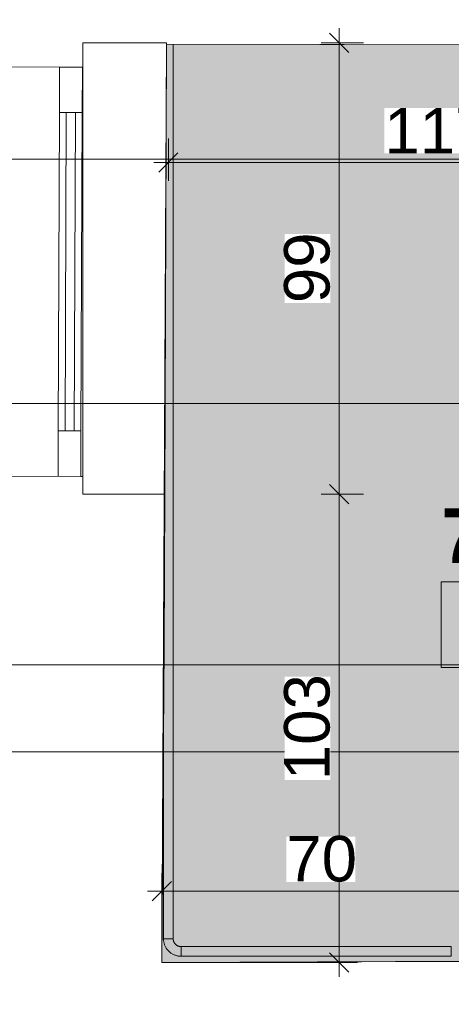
# Model space of a CAD drawing. Header units: millimetres. Extents: x -68772 to 137055, y -73300 to 19650.
# Tile 58 of 125: x 35617 to 36566, y -555 to 1610. Entities that reach past the tile are written whole.
import ezdxf
from ezdxf.enums import TextEntityAlignment as Align

# ---------------------------------------------------------------- set-up
doc = ezdxf.new("R2010")
doc.units = ezdxf.units.MM
doc.header["$MEASUREMENT"] = 0
doc.set_wipeout_variables(frame=1)
doc.linetypes.add('Wipeout_Contour', pattern=[1000, 0, -1000])
for name, color, linetype in [('Dimensions', 7, 'Continuous'), ('Nowe_Cut Pattern', 7, 'Continuous'), ('Pipe Fittings', 7, 'Continuous'), ('Room Tags', 7, 'Continuous'), ('Spot Elevations', 7, 'Continuous'), ('Windows', 7, 'Continuous')]:
    doc.layers.add(name, color=color, linetype=linetype)
for name, color, linetype, lineweight in [('Dimensions_Nr_pióra__7', 7, 'Continuous', 5), ('Nowe_Metryczki pomieszczeń ARCHICADa_Nr_pióra__1', 7, 'Continuous', 18), ('Pipe Fittings_Nr_pióra__1', 7, 'Continuous', 18), ('Pipes_Nr_pióra__1', 7, 'Continuous', 18), ('Room Tags_Nr_pióra__7', 7, 'Continuous', 5), ('Spot Elevations_Nr_pióra__7', 7, 'Continuous', 5), ('Walls_Nr_pióra__7', 7, 'Continuous', 5), ('Walls_Nr_pióra__93', 7, 'Continuous', 20), ('Windows_Nr_pióra__7', 7, 'Continuous', 5)]:
    doc.layers.add(name, color=color, linetype=linetype, lineweight=lineweight)
doc.styles.add('GENERATED_STYLE_1', font='arial.ttf')
doc.styles.add('GENERATED_STYLE_2', font='arialbd.ttf')
doc.dimstyles.new('GENERATED_STYLE__1', dxfattribs={"dimtxt": 100, "dimasz": 40.305087, "dimexe": 0.18, "dimexo": 0.164042, "dimgap": 0.09, "dimtad": 1, "dimdec": 0, "dimlfac": 0.1, "dimzin": 0, "dimdsep": 46, "dimtxsty": 'GENERATED_STYLE_1', "dimblk": 'ARROWHEAD_6', "dimblk1": 'ARROWHEAD_6', "dimblk2": 'ARROWHEAD_6', "dimcen": 0.09, "dimclrd": 7, "dimclre": 7, "dimclrt": 7, "dimadec": 1, "dimazin": 0, "dimtfac": 1, "dimtdec": 4, "dimtmove": 0, "dimatfit": 3, "dimfxl": 0, "dimtolj": 1, "dimtzin": 0, "dimarcsym": 0})
doc.dimstyles.new('GENERATED_STYLE__2', dxfattribs={"dimtxt": 100, "dimasz": 40.305087, "dimexe": 0.18, "dimexo": 0.164042, "dimgap": 0.09, "dimtad": 1, "dimtih": 1, "dimtoh": 1, "dimdec": 0, "dimlfac": 0.1, "dimzin": 0, "dimdsep": 46, "dimtxsty": 'GENERATED_STYLE_1', "dimblk": 'ARROWHEAD_6', "dimblk1": 'ARROWHEAD_6', "dimblk2": 'ARROWHEAD_6', "dimcen": 0.09, "dimclrd": 7, "dimclre": 7, "dimclrt": 7, "dimadec": 1, "dimazin": 0, "dimtfac": 1, "dimtdec": 4, "dimtmove": 0, "dimatfit": 3, "dimfxl": 0, "dimtolj": 1, "dimtzin": 0, "dimarcsym": 0})

# ---------------------------------------------------------------- blocks, each defined once
blk = doc.blocks.new('7. POM.7__numer pomieszczenia__8', base_point=(36980.6, 373.9))
at = {"layer": 'Nowe_Cut Pattern', "linetype": 'Continuous', "lineweight": 18}
blk.add_hatch(color=255, dxfattribs=at).paths.add_polyline_path([(38342.4, -455.3), (38349.3, 1055.2), (37094.3, 1055.2), (37110.8, 1554), (35940, 1556.2), (35929.6, -463.2)])
at = {"layer": 'Nowe_Metryczki pomieszczeń ARCHICADa_Nr_pióra__1', "color": 7, "linetype": 'Continuous', "lineweight": 18}
for p, q in [((36543.6, 373.9), (37417.6, 373.9)), ((36543.6, 185.4), (36543.6, 373.9)), ((37417.6, 373.9), (37417.6, 185.4)), ((37417.6, 185.4), (36543.6, 185.4))]:
    blk.add_line(p, q, dxfattribs=at)
at = {"layer": 'Nowe_Metryczki pomieszczeń ARCHICADa_Nr_pióra__1', "color": 7, "lineweight": 18}
for tag, height, style, p in [('ROOM_NAME', 120, 'GENERATED_STYLE_2', (36543.6, 535.1)), ('ROOM_AREA', 120, 'GENERATED_STYLE_1', (36643.6, 346.5)), ('DUMMY_342', 120, 'GENERATED_STYLE_1', (37073.7, 346.5)), ('DUMMY_343', 80, 'GENERATED_STYLE_1', (37256.9, 355.7))]:
    blk.add_attdef(tag, text='', height=height, dxfattribs=dict(at, style=style)).set_placement(p, align=Align.TOP_LEFT)
blk = doc.blocks.new('14. WC_1_14', base_point=(36990.4, 2219.5))
at = {"layer": 'Nowe_Cut Pattern', "linetype": 'Continuous', "lineweight": 18}
blk.add_hatch(color=255, dxfattribs=at).paths.add_polyline_path([(35940.5, 1696.2), (37112.3, 1694), (37111.1, 1808.4), (37253.6, 1816.1), (37250.7, 1542.1), (37239.3, 1195.2), (38367.8, 1195.2), (38401.1, 2593.7), (37261.7, 2587), (37260.9, 2516.1), (37120.9, 2517.6), (37121.6, 2586.1), (35933, 2579.2)])
at = {"layer": 'Nowe_Metryczki pomieszczeń ARCHICADa_Nr_pióra__1', "color": 7, "linetype": 'Continuous', "lineweight": 18}
for p, q in [((36553.3, 2219.5), (37427.4, 2219.5)), ((36553.3, 2030.9), (36553.3, 2219.5)), ((37427.4, 2219.5), (37427.4, 2030.9)), ((37427.4, 2030.9), (36553.3, 2030.9))]:
    blk.add_line(p, q, dxfattribs=at)
at = {"layer": 'Nowe_Metryczki pomieszczeń ARCHICADa_Nr_pióra__1', "color": 7, "lineweight": 18}
for tag, height, style, p in [('ROOM_NAME', 120, 'GENERATED_STYLE_2', (36553.3, 2380.6)), ('ROOM_AREA', 120, 'GENERATED_STYLE_1', (36653.3, 2192)), ('DUMMY_342', 120, 'GENERATED_STYLE_1', (37083.4, 2192)), ('DUMMY_343', 80, 'GENERATED_STYLE_1', (37266.7, 2201.2))]:
    blk.add_attdef(tag, text='', height=height, dxfattribs=dict(at, style=style)).set_placement(p, align=Align.TOP_LEFT)
blk = doc.blocks.new('Окно_2 - Окно_2-8944520-Rzut', base_point=(0, 0))
at = {"layer": 'Windows_Nr_pióra__7', "color": 7, "linetype": 'Continuous', "lineweight": 5}
for p, q in [((-350, 142.5), (-450, 142.5)), ((-450, 142.5), (-450, 92.5)), ((-350, 92.5), (-350, 142.5)), ((-350, 142.5), (350, 142.5)), ((450, 142.5), (350, 142.5)), ((350, 142.5), (350, 92.5)), ((450, 92.5), (450, 142.5)), ((350, 127.5), (-350, 127.5)), ((-350, 127.5), (-350, 107.5)), ((350, 107.5), (350, 127.5)), ((-450, 92.5), (-350, 92.5)), ((-350, 107.5), (350, 107.5)), ((350, 92.5), (-350, 92.5)), ((350, 92.5), (450, 92.5))]:
    blk.add_line(p, q, dxfattribs=at)
blk = doc.blocks.new('отвод ГОСТ 17375-2001 - отвод ГОСТ 17375-2001-V2-Rzut')
at = {"layer": 'Pipe Fittings_Nr_pióra__1', "color": 7, "linetype": 'Continuous', "lineweight": 18}
for p, q in [((-11.8, 21.9), (-12, 21.2)), ((-11.5, 22.5), (-11.8, 21.9)), ((-11.3, 23.2), (-11.5, 22.5)), ((-11.1, 23.9), (-11.3, 23.2)), ((-11, 24.6), (-11.1, 23.9)), ((-10.9, 25.2), (-11, 24.6)), ((-10.8, 25.9), (-10.9, 25.2)), ((-10.7, 26.6), (-10.8, 25.9)), ((-10.6, 28), (-10.7, 27.3)), ((-10.7, 27.3), (-10.7, 26.6)), ((-10.3, 28), (-9.2, 28)), ((-9.2, 28), (-7.5, 28)), ((-7.5, 28), (-5.3, 28)), ((-5.3, 28), (-2.8, 28)), ((-2.8, 28), (2.8, 28)), ((2.8, 28), (5.3, 28)), ((5.3, 28), (7.5, 28)), ((7.5, 28), (9.2, 28)), ((9.2, 28), (10.3, 28)), ((10.1, 21.4), (10.3, 23)), ((10.3, 23), (10.5, 24.5)), ((10.5, 24.5), (10.6, 26)), ((10.6, 27.6), (10.6, 28)), ((10.6, 26), (10.6, 27.6)), ((-27.8, 10.7), (-28, 10.6)), ((-28, 9.2), (-28, 10.3)), ((-28, 7.5), (-28, 9.2)), ((-28, 5.3), (-28, 7.5)), ((-28, 2.8), (-28, 5.3)), ((-28, -2.8), (-28, 2.8)), ((-27.1, 10.7), (-27.8, 10.7)), ((-26.4, 10.7), (-27.1, 10.7)), ((-25.7, 10.8), (-26.4, 10.7)), ((-25.1, 10.9), (-25.7, 10.8)), ((-24.4, 11), (-25.1, 10.9)), ((-23.7, 11.2), (-24.4, 11)), ((-23, 11.4), (-23.7, 11.2)), ((-22.4, 11.6), (-23, 11.4)), ((-21.7, 11.8), (-22.4, 11.6)), ((-21.1, 12.1), (-21.7, 11.8)), ((-20.4, 12.4), (-21.1, 12.1)), ((-19.8, 12.7), (-20.4, 12.4)), ((-19.2, 13), (-19.8, 12.7)), ((-18.6, 13.4), (-19.2, 13)), ((-18, 13.8), (-18.6, 13.4)), ((-17.5, 14.2), (-18, 13.8)), ((-16.9, 14.6), (-17.5, 14.2)), ((-16.4, 15.1), (-16.9, 14.6)), ((-15.9, 15.6), (-16.4, 15.1)), ((-15.4, 16), (-15.9, 15.6)), ((-15, 16.6), (-15.4, 16)), ((-14.5, 17.1), (-15, 16.6)), ((-14.1, 17.6), (-14.5, 17.1)), ((-13.7, 18.2), (-14.1, 17.6)), ((-13.3, 18.8), (-13.7, 18.2)), ((-12.9, 19.4), (-13.3, 18.8)), ((-12.6, 20), (-12.9, 19.4)), ((-12.3, 20.6), (-12.6, 20)), ((-12, 21.2), (-12.3, 20.6)), ((-1.4, 0), (-0.3, 1.1)), ((-0.3, 1.1), (0.8, 2.2)), ((0.8, 2.2), (1.8, 3.4)), ((1.8, 3.4), (2.8, 4.6)), ((2.8, 4.6), (3.7, 5.8)), ((3.7, 5.8), (4.5, 7.1)), ((4.5, 7.1), (5.3, 8.4)), ((5.3, 8.4), (6.1, 9.8)), ((6.1, 9.8), (6.8, 11.2)), ((6.8, 11.2), (7.4, 12.6)), ((7.4, 12.6), (8, 14)), ((8, 14), (8.6, 15.4)), ((8.6, 15.4), (9, 16.9)), ((9, 16.9), (9.4, 18.4)), ((9.4, 18.4), (9.8, 19.9)), ((9.8, 19.9), (10.1, 21.4)), ((-28, -5.3), (-28, -2.8)), ((-28, -7.5), (-28, -5.3)), ((-28, -9.2), (-28, -7.5)), ((-28, -10.3), (-28, -9.2)), ((-28, -10.6), (-26.5, -10.6)), ((-26.5, -10.6), (-24.9, -10.5)), ((-24.9, -10.5), (-23.4, -10.4)), ((-23.4, -10.4), (-21.8, -10.2)), ((-21.8, -10.2), (-20.3, -9.9)), ((-20.3, -9.9), (-18.8, -9.5)), ((-18.8, -9.5), (-17.3, -9.1)), ((-17.3, -9.1), (-15.8, -8.7)), ((-15.8, -8.7), (-14.4, -8.2)), ((-14.4, -8.2), (-12.9, -7.6)), ((-12.9, -7.6), (-11.5, -7)), ((-11.5, -7), (-10.2, -6.3)), ((-10.2, -6.3), (-8.8, -5.5)), ((-8.8, -5.5), (-7.5, -4.7)), ((-7.5, -4.7), (-6.2, -3.9)), ((-6.2, -3.9), (-4.9, -3)), ((-4.9, -3), (-3.7, -2.1)), ((-3.7, -2.1), (-2.5, -1.1)), ((-2.5, -1.1), (-1.4, 0))]:
    blk.add_line(p, q, dxfattribs=at)
blk = doc.blocks.new('iv_Помещение_Площадь - iv_Помещение_Площадь-55347-Rzut')
at = {"layer": 'Room Tags_Nr_pióra__7', "color": 7, "linetype": 'Continuous', "lineweight": 5}
blk.add_line((-200, 0), (200, 0), dxfattribs=at)
blk.add_circle((0, 0), 250, dxfattribs=at)
blk = doc.blocks.new('Spot Elevations - Высотная отметка - Закрашенное значение-23738-Rzut', base_point=(-269.5, 0))
at = {"layer": 'Spot Elevations_Nr_pióra__7', "color": 7, "linetype": 'Continuous', "lineweight": 5}
blk.add_line((-419.5, 0), (430.5, 0), dxfattribs=at)
blk = doc.blocks.new('*D601')
at = {"layer": 'Dimensions_Nr_pióra__7', "color": 7, "linetype": 'Continuous', "lineweight": 5}
for p, q in [((36298.3, 587.5), (36340.7, 545)), ((36372.4, 566.3), (36279.7, 566.3)), ((36319.5, -463.2), (36319.5, 566.3)), ((36298.3, -442), (36340.7, -484.4)), ((36359.3, -463.2), (35929.8, -463.2)), ((36319.5, -495), (36319.5, -463.2))]:
    blk.add_line(p, q, dxfattribs=at)
at = {"color": 254, "linetype": 'Wipeout_Contour', "lineweight": 0, "ltscale": 144998.834423}
blk.add_wipeout([(36299.5, -62.3), (36299.5, 165.4), (36199.5, 165.4), (36199.5, -62.3)], dxfattribs=at).dxf.layer = 'Dimensions'
at = {"layer": 'Dimensions_Nr_pióra__7', "color": 7, "lineweight": 5, "insert": (36299.5, -62.3), "char_height": 100, "attachment_point": 7, "rotation": 90, "style": 'GENERATED_STYLE_1'}
blk.add_mtext('\\A1;103', dxfattribs=at)
blk = doc.blocks.new('ARROWHEAD_6')
at = {"color": 0, "linetype": 'Continuous', "lineweight": 0}
for p, q in [((0, 0), (-1, 0)), ((-0.5, -0.5), (0.5, 0.5))]:
    blk.add_line(p, q, dxfattribs=at)
blk = doc.blocks.new('*D602')
at = {"layer": 'Dimensions_Nr_pióra__7', "color": 7, "linetype": 'Continuous', "lineweight": 5}
for p, q in [((36319.5, 1559.2), (36319.5, 1591)), ((36372.4, 1559.2), (36279.7, 1559.2)), ((36340.7, 1538), (36298.3, 1580.4)), ((36319.5, 566.3), (36319.5, 1559.2)), ((36298.3, 587.5), (36340.7, 545))]:
    blk.add_line(p, q, dxfattribs=at)
at = {"color": 254, "linetype": 'Wipeout_Contour', "lineweight": 0, "ltscale": 145060.589738}
blk.add_wipeout([(36299.5, 986.8), (36299.5, 1138.6), (36199.5, 1138.6), (36199.5, 986.8)], dxfattribs=at).dxf.layer = 'Dimensions'
at = {"layer": 'Dimensions_Nr_pióra__7', "color": 7, "lineweight": 5, "insert": (36299.5, 986.8), "char_height": 100, "attachment_point": 7, "rotation": 90, "style": 'GENERATED_STYLE_1'}
blk.add_mtext('\\A1;99', dxfattribs=at)
blk = doc.blocks.new('*D603')
at = {"layer": 'Dimensions_Nr_pióra__7', "color": 7, "linetype": 'Continuous', "lineweight": 5}
for p, q in [((36628.3, -346.2), (36628.3, -253.5)), ((35929.6, -463.1), (35929.6, -266.6)), ((35950.8, -285.2), (35908.4, -327.6)), ((36649.6, -285.2), (36607.1, -327.6)), ((35897.8, -306.4), (35929.6, -306.4)), ((35929.6, -306.4), (36628.3, -306.4))]:
    blk.add_line(p, q, dxfattribs=at)
at = {"color": 254, "linetype": 'Wipeout_Contour', "lineweight": 0, "ltscale": 145119.099702}
blk.add_wipeout([(36203.1, -286.4), (36354.9, -286.4), (36354.9, -186.4), (36203.1, -186.4)], dxfattribs=at).dxf.layer = 'Dimensions'
at = {"layer": 'Dimensions_Nr_pióra__7', "color": 7, "lineweight": 5, "insert": (36203.1, -286.4), "char_height": 100, "attachment_point": 7, "style": 'GENERATED_STYLE_1'}
blk.add_mtext('\\A1;70', dxfattribs=at)
blk = doc.blocks.new('*D612')
at = {"layer": 'Dimensions_Nr_pióra__7', "color": 7, "linetype": 'Continuous', "lineweight": 5}
for p, q in [((37110.8, 1256), (37110.8, 1553.9)), ((35943.7, 1256), (35943.7, 1348.6)), ((35964.9, 1317), (35922.5, 1274.6)), ((37089.6, 1274.6), (37132.1, 1317)), ((35911.9, 1295.8), (35943.7, 1295.8)), ((35943.7, 1295.8), (37110.8, 1295.8)), ((37110.8, 1295.8), (37142.7, 1295.8))]:
    blk.add_line(p, q, dxfattribs=at)
at = {"color": 254, "linetype": 'Wipeout_Contour', "lineweight": 0, "ltscale": 146211.303834}
blk.add_wipeout([(36418.5, 1315.8), (36636.1, 1315.8), (36636.1, 1415.8), (36418.5, 1415.8)], dxfattribs=at).dxf.layer = 'Dimensions'
at = {"layer": 'Dimensions_Nr_pióra__7', "color": 7, "lineweight": 5, "insert": (36418.5, 1315.8), "char_height": 100, "attachment_point": 7, "style": 'GENERATED_STYLE_1'}
blk.add_mtext('\\A1;117', dxfattribs=at)

msp = doc.modelspace()

# ---------------------------------------------------------------- linework, layer by layer
at = {"layer": 'Nowe_Cut Pattern', "color": 255, "linetype": 'Continuous', "lineweight": 18, "flags": 128}
msp.add_lwpolyline([(38342.4, -455.3), (38349.3, 1055.2), (37094.3, 1055.2), (37110.8, 1554), (35940, 1556.2), (35929.6, -463.2)], close=True, dxfattribs=at)
at = {"layer": 'Pipes_Nr_pióra__1', "color": 7, "linetype": 'Continuous', "lineweight": 18}
for p, q in [((35954.4, -410.9), (35954.4, 1556.2)), ((35933, 1.6), (35933, -410.9)), ((35949, -410.9), (35933, -410.9)), ((35951.2, -410.9), (35949, -410.9)), ((35952.9, -410.9), (35951.2, -410.9)), ((35954, -410.9), (35952.9, -410.9)), ((35954.4, -410.9), (35954, -410.9)), ((36565.7, -428.2), (35971.7, -428.2)), ((35971.7, -428.6), (35971.7, -428.2)), ((35971.7, -429.6), (35971.7, -428.6)), ((35971.7, -431.3), (35971.7, -429.6)), ((35971.7, -433.5), (35971.7, -431.3)), ((36565.7, -428.2), (36565.7, -449.5)), ((35971.7, -436.1), (35971.7, -433.5)), ((35971.7, -449.5), (35971.7, -436.1)), ((35971.7, -449.5), (36565.7, -449.5))]:
    msp.add_line(p, q, dxfattribs=at)
at = {"layer": 'Walls_Nr_pióra__7', "color": 7, "linetype": 'Continuous', "lineweight": 5}
msp.add_line((35755.6, 605.6), (35755.6, 1505.6), dxfattribs=at)
at = {"layer": 'Walls_Nr_pióra__93', "color": 7, "linetype": 'Continuous', "lineweight": 20}
for p, q in [((35755.6, 1505.6), (35755.6, 1559.2)), ((35755.6, 1559.2), (35940, 1559.2)), ((35940, 1559.2), (35940, 1556.2)), ((35940, 1556.2), (35936, 566.3)), ((35940, 1556.2), (37110.8, 1554)), ((35524.8, 1506.5), (35755.6, 1505.6)), ((35754.8, 1505.6), (35755.6, 1505.6)), ((35755.6, 605.6), (35521.2, 606.5)), ((35755.6, 605.6), (35751.2, 605.6)), ((35755.6, 566.3), (35755.6, 605.6)), ((35936, 566.3), (35755.6, 566.3)), ((35934.7, 231.8), (35936, 566.3)), ((35929.6, -463.2), (35934.7, 231.8)), ((36628.3, -460.5), (35929.6, -463.2))]:
    msp.add_line(p, q, dxfattribs=at)

# ---------------------------------------------------------------- block references
at = {"layer": 'Nowe_Cut Pattern', "color": 7, "linetype": 'Continuous', "lineweight": 18}
for name, p, values in [('14. WC_1_14', (36990.4, 2219.5), {'ROOM_NAME': '14. WC', 'ROOM_AREA': 'A: 2,7', 'DUMMY_342': ' m', 'DUMMY_343': '2'}), ('7. POM.7__numer pomieszczenia__8', (36980.6, 373.9), {'ROOM_NAME': '7. POM.7', 'ROOM_AREA': 'A: 4,2', 'DUMMY_342': ' m', 'DUMMY_343': '2'})]:
    msp.add_blockref(name, p, dxfattribs=at).add_auto_attribs(values)
at = {"layer": 'Pipe Fittings', "color": 7, "linetype": 'Continuous', "lineweight": 18, "zscale": 1000, "rotation": 270}
msp.add_blockref('отвод ГОСТ 17375-2001 - отвод ГОСТ 17375-2001-V2-Rzut', (35943.7, -438.9), dxfattribs=at)
at = {"layer": 'Room Tags', "color": 7, "linetype": 'Continuous', "lineweight": 5, "xscale": 49.99999999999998, "yscale": 49.99999999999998, "zscale": 1000}
msp.add_blockref('iv_Помещение_Площадь - iv_Помещение_Площадь-55347-Rzut', (39373.4, 0), dxfattribs=at)
at = {"layer": 'Spot Elevations', "color": 7, "linetype": 'Continuous', "lineweight": 5, "xscale": 49.99999999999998, "yscale": 49.99999999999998, "zscale": 1000}
for p in [(23971.8, 1303.5), (23089.3, 766.1), (27971.4, 191.1)]:
    msp.add_blockref('Spot Elevations - Высотная отметка - Закрашенное значение-23738-Rzut', p, dxfattribs=at)
at = {"layer": 'Windows', "color": 7, "linetype": 'Continuous', "lineweight": 5, "zscale": 1000, "rotation": 269.7722178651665}
msp.add_blockref('Окно_2 - Окно_2-8944520-Rzut', (35610.5, 1056.2), dxfattribs=at)

# ---------------------------------------------------------------- next in the draw order: dimensions: what is measured, and where the dimension line sits
at = {"layer": 'Dimensions', "color": 7, "linetype": 'Continuous', "lineweight": 5}
dim = msp.add_linear_dim(base=(36319.5, 566.3), p1=(35929.6, -463.2), p2=(36372.5, 566.3), angle=90, dimstyle='GENERATED_STYLE__1', dxfattribs=at)
dim.commit()
dim.dimension.update_dxf_attribs({"geometry": '*D601', "text_midpoint": (36249.5, 52), "dimtype": 160, "text_rotation": 90})

# ---------------------------------------------------------------- next in the draw order: dimensions: what is measured, and where the dimension line sits
dim = msp.add_linear_dim(base=(36319.5, 1559.2), p1=(36372.5, 566.3), p2=(36372.5, 1559.2), angle=90, dimstyle='GENERATED_STYLE__1', dxfattribs=at)
dim.commit()
dim.dimension.update_dxf_attribs({"geometry": '*D602', "text_midpoint": (36249.5, 1063.1), "dimtype": 160, "text_rotation": 90})
dim = msp.add_linear_dim(base=(36628.3, -306.4), p1=(35929.6, -463.2), p2=(36628.3, -253.4), dimstyle='GENERATED_STYLE__2', dxfattribs=at)
dim.commit()
dim.dimension.update_dxf_attribs({"geometry": '*D603', "text_midpoint": (36279.3, -236.4), "dimtype": 160})

# ---------------------------------------------------------------- next in the draw order: dimensions: what is measured, and where the dimension line sits
dim = msp.add_linear_dim(base=(37110.8, 1295.8), p1=(35943.7, 1348.8), p2=(37110.8, 1554), dimstyle='GENERATED_STYLE__2', dxfattribs=at)
dim.commit()
dim.dimension.update_dxf_attribs({"geometry": '*D612', "text_midpoint": (36532.8, 1365.8), "dimtype": 160})

doc.saveas('drawing.dxf')
